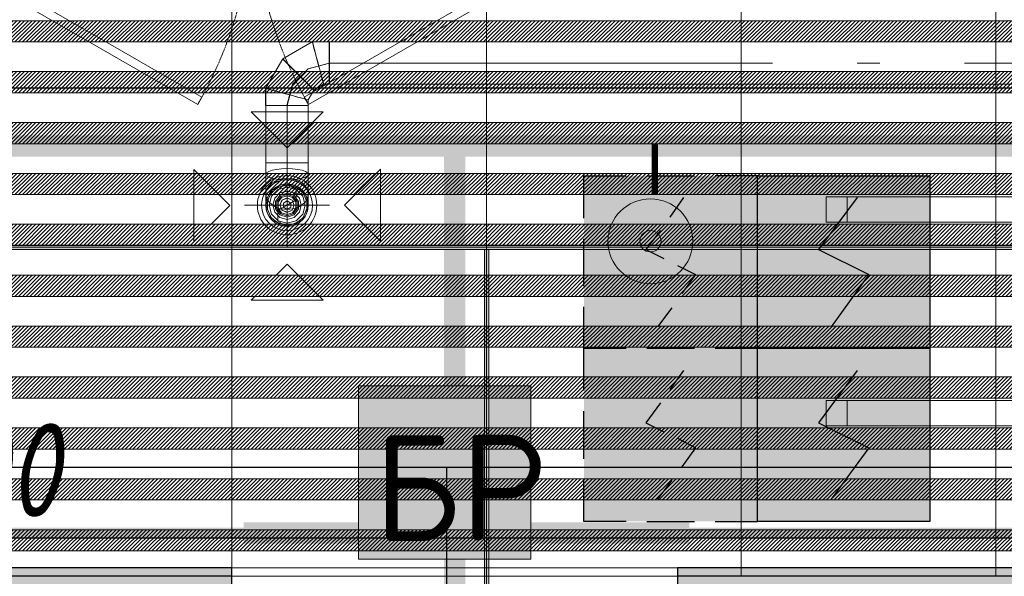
# Model space of a CAD drawing. Header units: millimetres. Extents: x -531352 to 178656, y -69521 to 326874.
# Tile 159 of 256: x -181303 to -178983, y 294087 to 295399. Entities that reach past the tile are written whole.
import ezdxf
from ezdxf import colors
from ezdxf.entities.mleader import LeaderData, LeaderLine
from ezdxf.math import Vec2, Vec3

# ---------------------------------------------------------------- set-up
doc = ezdxf.new("R2010")
doc.units = ezdxf.units.MM
for name, pattern in [('( Hidden )', [0.375, 0.25, -0.125]), ('-D1-02х01', [3, 2, -1]), ('DASHDOT', [25.4, 12.7, -6.35, 0, -6.35]), ('DOT', [6.35, 0, -6.35])]:
    doc.linetypes.add(name, pattern=pattern)
doc.layers.get('Defpoints').update_dxf_attribs({"color": 31})
for name, color, linetype, lineweight in [('_0', 7, 'Continuous', 13), ('A-DOOR', 7, 'Continuous', 5), ('A-FLOR', 7, 'Continuous', 5), ('A-WALL', 7, 'Continuous', 5), ('A-WALL-FNSH', 8, 'Continuous', 5), ('dim_light', 12, 'Continuous', 9), ('dim_pot', 183, 'Continuous', 9), ('dim_razv', 93, 'DASHDOT', 9), ('I-WALL', 7, 'Continuous', 5), ('light_pot', 52, 'Continuous', 15), ('pot', 183, 'Continuous', 15), ('pot sh', 183, 'Continuous', 15)]:
    doc.layers.add(name, color=color, linetype=linetype, lineweight=lineweight)
doc.layers.add('PDF13_0', color=30, linetype='Continuous', true_color=0xff7f00)
doc.layers.add('PDF7_Geometry', color=7, linetype='Continuous', true_color=0xaaaaaa)
for name, color, linetype in [('PDF13_ПС', 1, 'Continuous'), ('PDF13_ПС дымовой', 1, 'Continuous'), ('PDF_Text', 7, 'Continuous')]:
    doc.layers.add(name, color=color, linetype=linetype)
doc.layers.add('pol', color=7, linetype='Continuous', lineweight=15, true_color=0x738991)
doc.layers.add('Сводный план', color=1, linetype='Continuous', lineweight=0, true_color=0xff0000)
doc.styles.add('fl_iso paper', font='isocpeur.ttf', dxfattribs={"width": 0.8, "oblique": 10})
doc.styles.add('In tre', font='isocpeur.ttf', dxfattribs={"width": 0.8, "oblique": 10})
doc.styles.add('PDF ISOCPEUR', font='isocpeur.ttf')
doc.dimstyles.new('In tre 1_75', dxfattribs={"dimtxt": 220, "dimasz": 120, "dimexe": 60, "dimexo": 10, "dimgap": 50, "dimtad": 1, "dimdec": 0, "dimrnd": 5, "dimzin": 0, "dimdsep": 46, "dimtxsty": 'fl_iso paper', "dimblk": 'ARCHTICK', "dimcen": 0, "dimdle": 60, "dimadec": 0, "dimazin": 0, "dimtfac": 1, "dimtdec": 0, "dimtofl": 0, "dimtmove": 1, "dimatfit": 1, "dimfxl": 1, "dimtfill": 1, "dimtolj": 1, "dimtzin": 0, "dimarcsym": 1})

# ---------------------------------------------------------------- blocks, each defined once
blk = doc.blocks.new('*U3568')
at = {"layer": 'light_pot', "linetype": 'ByBlock', "lineweight": 0}
h = blk.add_hatch(color=252, dxfattribs=at)
h.dxf.hatch_style = 1
h.paths.add_polyline_path([(-500, 30), (-550, 30), (-550, -30), (-500, -30)])
h = blk.add_hatch(color=252, dxfattribs=at)
h.dxf.hatch_style = 1
h.paths.add_polyline_path([(500, 30), (550, 30), (550, -30), (500, -30)])
for points in [[(-500, 30), (-550, 30), (-550, -30), (-500, -30)], [(500, -30), (-500, -30), (-500, 30), (500, 30)], [(500, 30), (550, 30), (550, -30), (500, -30)]]:
    blk.add_lwpolyline(points, close=True, dxfattribs=at)
blk = doc.blocks.new('*U3569')
at = {"layer": 'light_pot', "color": 0, "linetype": 'ByBlock', "lineweight": -2, "transparency": 16777216}
for p in [(5200, 480), (5200, 0)]:
    blk.add_blockref('*U3568', p, dxfattribs=at)
blk = doc.blocks.new('_ArchTick')
at = {"color": 0, "linetype": 'ByBlock', "lineweight": 9, "const_width": 0.15}
blk.add_lwpolyline([(-0.5, -0.5), (0.5, 0.5)], dxfattribs=at)
blk = doc.blocks.new('*D8869')
at = {"layer": 'Defpoints', "color": 0, "transparency": 16777216}
for p in [(-184052.9, 294451.6), (-178852.9, 294451.6), (-178852.9, 294177.2)]:
    blk.add_point(p, dxfattribs=at)
at = {"layer": 'dim_light', "color": 0, "lineweight": -2, "transparency": 16777216}
for p, q in [((-184052.9, 294441.6), (-184052.9, 294117.2)), ((-178852.9, 294441.6), (-178852.9, 294117.2)), ((-184112.9, 294177.2), (-178792.9, 294177.2))]:
    blk.add_line(p, q, dxfattribs=at)
at = {"layer": 'dim_light', "color": 0, "lineweight": -2, "transparency": 16777216, "xscale": 120, "yscale": 120, "zscale": 120, "rotation": 180}
blk.add_blockref('_ArchTick', (-184052.9, 294177.2), dxfattribs=at)
at = {"layer": 'dim_light', "color": 0, "lineweight": -2, "transparency": 16777216, "xscale": 120, "yscale": 120, "zscale": 120}
blk.add_blockref('_ArchTick', (-178852.9, 294177.2), dxfattribs=at)
at = {"layer": 'dim_light', "color": 0, "transparency": 16777216, "insert": (-181452.9, 294337.2), "char_height": 220, "attachment_point": 5, "style": 'fl_iso paper', "bg_fill": 3, "box_fill_scale": 1.1, "bg_fill_color": 256, "bg_fill_true_color": 13158600, "bg_fill_transparency": 0}
blk.add_mtext('\\A1;5200', dxfattribs=at)
blk = doc.blocks.new('*U12176')
at = {"layer": 'pol', "true_color": 0x007dfa, "transparency": 33554687}
h = blk.add_hatch(color=150, dxfattribs=at)
h.dxf.hatch_style = 1
h.paths.add_polyline_path([(23405.3, 0), (0, 0), (0, -10), (23405.3, -10)])
at = {"layer": 'pol', "color": 162, "true_color": 0x2c3cc9}
blk.add_lwpolyline([(23405.3, 0), (0, 0), (0, -10), (23405.3, -10)], close=True, dxfattribs=at)
blk = doc.blocks.new('*U11963')
at = {"layer": 'pol', "true_color": 0x007dfa, "transparency": 33554687}
h = blk.add_hatch(color=150, dxfattribs=at)
h.dxf.hatch_style = 1
h.paths.add_polyline_path([(1010.9, 0), (0, 0), (0, -10), (1010.9, -10)])
at = {"layer": 'pol', "color": 162, "true_color": 0x2c3cc9}
blk.add_lwpolyline([(1010.9, 0), (0, 0), (0, -10), (1010.9, -10)], close=True, dxfattribs=at)
blk = doc.blocks.new('ghftytytd')
at = {"layer": 'PDF7_Geometry', "color": 5, "lineweight": 18, "true_color": 0x0000ff}
for points in [[(11729.5, 9410), (11729.5, 9408.3), (11729.5, 9403.3), (11729.5, 9395.3), (11729.5, 9385), (11729.5, 9372.9), (11729.5, 9360), (11729.5, 9372.9), (11729.5, 9385), (11729.5, 9395.3), (11729.5, 9403.3), (11729.5, 9408.3), (11729.5, 9410), (11689.3, 9410), (11619.7, 9369.8), (11579.5, 9300.2), (11579.5, 9260), (11581.2, 9260), (11586.2, 9260), (11594.2, 9260), (11604.5, 9260), (11616.6, 9260), (11629.5, 9260), (11616.6, 9260), (11604.5, 9260), (11594.2, 9260), (11586.2, 9260), (11581.2, 9260), (11579.5, 9260)], [(11680, 9024.7), (11678.3, 9037.7), (11673.3, 9049.7), (11665.3, 9060.1), (11655, 9068), (11642.9, 9073), (11630, 9074.7), (11642.9, 9073), (11655, 9068), (11665.3, 9060.1), (11673.3, 9049.7), (11678.3, 9037.7), (11680, 9024.7), (11680, 9051.5), (11680, 9097.9), (11680, 9124.7), (11680, 9260), (11678.3, 9260), (11673.3, 9260), (11665.3, 9260), (11655, 9260), (11642.9, 9260), (11630, 9260), (11642.9, 9260), (11655, 9260), (11665.3, 9260), (11673.3, 9260), (11678.3, 9260), (11680, 9260), (11680, 9273.4), (11693.4, 9296.6), (11716.6, 9310), (11730, 9310), (11730, 9311.7), (11730, 9316.7), (11730, 9324.6), (11730, 9335), (11730, 9347), (11730, 9360), (11730, 9347), (11730, 9335), (11730, 9324.6), (11730, 9316.7), (11730, 9311.7), (11730, 9310), (15722.9, 9310)], [(15722.9, 9410), (11730, 9410), (11730, 9408.3), (11730, 9403.3), (11730, 9395.3), (11730, 9385), (11730, 9372.9), (11730, 9360), (12773.5, 9360), (11730, 9360), (11730, 9372.9), (11730, 9385), (11730, 9395.3), (11730, 9403.3), (11730, 9408.3), (11730, 9410), (11689.8, 9410), (11620.2, 9369.8), (11580, 9300.2), (11580, 9260), (11581.7, 9260), (11586.7, 9260), (11594.6, 9260), (11605, 9260), (11617.1, 9260), (11630, 9260), (11617.1, 9260), (11605, 9260), (11594.6, 9260), (11586.7, 9260), (11581.7, 9260), (11580, 9260), (11581.7, 9260), (11586.7, 9260), (11594.6, 9260), (11605, 9260), (11617.1, 9260), (11630, 9260), (11630, 9124.7), (11617.1, 9124.7), (11605, 9124.7), (11594.6, 9124.7), (11586.7, 9124.7), (11581.7, 9124.7), (11580, 9124.7), (11581.7, 9124.7), (11586.7, 9124.7), (11594.6, 9124.7), (11605, 9124.7), (11617.1, 9124.7), (11630, 9124.7)], [(11730, 9360), (11730, 9372.9), (11730, 9385), (11730, 9395.3), (11730, 9403.3), (11730, 9408.3), (11730, 9410)], [(11730, 9410), (11730, 9408.3), (11730, 9403.3), (11730, 9395.3), (11730, 9385), (11730, 9372.9), (11730, 9360)], [(11679.5, 9260), (11677.8, 9260), (11672.8, 9260), (11664.9, 9260), (11654.5, 9260), (11642.5, 9260), (11629.5, 9260), (11642.5, 9260), (11654.5, 9260), (11664.9, 9260), (11672.8, 9260), (11677.8, 9260), (11679.5, 9260), (11679.5, 9273.4), (11692.9, 9296.6), (11716.1, 9310), (11729.5, 9310), (11729.5, 9311.7), (11729.5, 9316.7), (11729.5, 9324.6), (11729.5, 9335), (11729.5, 9347), (11729.5, 9360), (11729.5, 9347), (11729.5, 9335), (11729.5, 9324.6), (11729.5, 9316.7), (11729.5, 9311.7), (11729.5, 9310)], [(11729.5, 9360), (11679.5, 9346.6), (11642.9, 9310), (11629.5, 9260)], [(11730, 9360), (11680, 9346.6)], [(11680, 9346.6), (11643.4, 9310)], [(11643.4, 9310), (11630, 9260)], [(11630, 9124.7), (11617.1, 9124.7), (11605, 9124.7), (11594.6, 9124.7), (11586.7, 9124.7), (11581.7, 9124.7), (11580, 9124.7)], [(11580, 9124.7), (11580, 9097.9)], [(11630, 8925), (11630, 9125)], [(11680, 9124.7), (11678.3, 9124.7), (11673.3, 9124.7), (11665.3, 9124.7), (11655, 9124.7), (11642.9, 9124.7), (11630, 9124.7)], [(11630, 9124.7), (11642.9, 9124.7), (11655, 9124.7), (11665.3, 9124.7), (11673.3, 9124.7), (11678.3, 9124.7), (11680, 9124.7)], [(11630, 9124.7), (11630, 9074.7)], [(11580, 9097.9), (11580, 9051.5)], [(11630, 9074.7), (11617.1, 9073), (11605, 9068), (11594.6, 9060.1), (11586.7, 9049.7), (11581.7, 9037.7), (11580, 9024.7)], [(11580, 9024.7), (11581.7, 9037.7), (11586.7, 9049.7), (11594.6, 9060.1), (11605, 9068), (11617.1, 9073), (11630, 9074.7)], [(11630, 9075), (11651.6, 9062.5), (11651.6, 9037.5), (11630, 9025), (11608.3, 9012.5), (11608.3, 8987.5), (11630, 8975)], [(11630, 9074.7), (11630, 9038.1)], [(11580, 9051.5), (11580, 9024.7)], [(11530, 9025), (11730, 9025)], [(11630, 9038.1), (11630, 9024.7)]]:
    blk.add_lwpolyline(points, dxfattribs=at)
for points in [[(11702.7, 9360), (11699.3, 9372.9), (11696, 9385), (11693.3, 9395.3), (11691.1, 9403.3), (11689.8, 9408.3), (11689.3, 9410), (11689.8, 9408.3), (11691.1, 9403.3), (11693.3, 9395.3), (11696, 9385), (11699.3, 9372.9)], [(11703.2, 9360), (11699.7, 9372.9), (11696.5, 9385), (11693.7, 9395.3), (11691.6, 9403.3), (11690.3, 9408.3), (11689.8, 9410), (11690.3, 9408.3), (11691.6, 9403.3), (11693.7, 9395.3), (11696.5, 9385), (11699.7, 9372.9)], [(11656.3, 9333.2), (11646.8, 9342.7), (11638, 9351.5), (11630.4, 9359.1), (11624.6, 9364.9), (11620.9, 9368.5), (11619.7, 9369.8), (11620.9, 9368.5), (11624.6, 9364.9), (11630.4, 9359.1), (11638, 9351.5), (11646.8, 9342.7)], [(11656.8, 9333.2), (11647.3, 9342.7), (11638.5, 9351.5), (11630.9, 9359.1), (11625.1, 9364.9), (11621.4, 9368.5), (11620.2, 9369.8), (11621.4, 9368.5), (11625.1, 9364.9), (11630.9, 9359.1), (11638.5, 9351.5), (11647.3, 9342.7)], [(11702.7, 9360), (11706.2, 9347), (11709.4, 9335), (11712.2, 9324.6), (11714.3, 9316.7), (11715.7, 9311.7), (11716.1, 9310), (11715.7, 9311.7), (11714.3, 9316.7), (11712.2, 9324.6), (11709.4, 9335), (11706.2, 9347)], [(11703.2, 9360), (11706.7, 9347), (11709.9, 9335), (11712.7, 9324.6), (11714.8, 9316.7), (11716.1, 9311.7), (11716.6, 9310), (11716.1, 9311.7), (11714.8, 9316.7), (11712.7, 9324.6), (11709.9, 9335), (11706.7, 9347)], [(11730, 9360), (11730, 9347), (11730, 9335), (11730, 9324.6), (11730, 9316.7), (11730, 9311.7), (11730, 9310), (11730, 9311.7), (11730, 9316.7), (11730, 9324.6), (11730, 9335), (11730, 9347)], [(12973.5, 9360), (13026.4, 9360)], [(13226.4, 9360), (14226.4, 9360)], [(11656.3, 9333.2), (11665.8, 9323.7), (11674.6, 9314.9), (11682.2, 9307.3), (11688, 9301.5), (11691.7, 9297.8), (11692.9, 9296.6), (11691.7, 9297.8), (11688, 9301.5), (11682.2, 9307.3), (11674.6, 9314.9), (11665.8, 9323.7)], [(11656.8, 9333.2), (11666.3, 9323.7), (11675.1, 9314.9), (11682.7, 9307.3), (11688.5, 9301.5), (11692.1, 9297.8), (11693.4, 9296.6), (11692.1, 9297.8), (11688.5, 9301.5), (11682.7, 9307.3), (11675.1, 9314.9), (11666.3, 9323.7)], [(11629.5, 9286.8), (11616.6, 9290.2), (11604.5, 9293.5), (11594.2, 9296.3), (11586.2, 9298.4), (11581.2, 9299.7), (11579.5, 9300.2), (11581.2, 9299.7), (11586.2, 9298.4), (11594.2, 9296.3), (11604.5, 9293.5), (11616.6, 9290.2)], [(11630, 9286.8), (11617.1, 9290.2), (11605, 9293.5), (11594.6, 9296.3), (11586.7, 9298.4), (11581.7, 9299.7), (11580, 9300.2), (11581.7, 9299.7), (11586.7, 9298.4), (11594.6, 9296.3), (11605, 9293.5), (11617.1, 9290.2)], [(11629.5, 9286.8), (11642.5, 9283.3), (11654.5, 9280.1), (11664.9, 9277.3), (11672.8, 9275.2), (11677.8, 9273.8), (11679.5, 9273.4), (11677.8, 9273.8), (11672.8, 9275.2), (11664.9, 9277.3), (11654.5, 9280.1), (11642.5, 9283.3)], [(11630, 9286.8), (11642.9, 9283.3), (11655, 9280.1), (11665.3, 9277.3), (11673.3, 9275.2), (11678.3, 9273.8), (11680, 9273.4), (11678.3, 9273.8), (11673.3, 9275.2), (11665.3, 9277.3), (11655, 9280.1), (11642.9, 9283.3)], [(11630, 9124.7), (11617.1, 9124.7), (11605, 9124.7), (11594.6, 9124.7), (11586.7, 9124.7), (11581.7, 9124.7), (11580, 9124.7), (11580, 9260), (11581.7, 9260), (11586.7, 9260), (11594.6, 9260), (11605, 9260), (11617.1, 9260), (11630, 9260)], [(11630, 9260), (11642.9, 9260), (11655, 9260), (11665.3, 9260), (11673.3, 9260), (11678.3, 9260), (11680, 9260), (11678.3, 9260), (11673.3, 9260), (11665.3, 9260), (11655, 9260), (11642.9, 9260)], [(11545.1, 9245), (11630, 9160.1), (11714.8, 9245)], [(11630, 9124.7), (11642.9, 9124.7), (11655, 9124.7), (11665.3, 9124.7), (11673.3, 9124.7), (11678.3, 9124.7), (11680, 9124.7), (11678.3, 9124.7), (11673.3, 9124.7), (11665.3, 9124.7), (11655, 9124.7), (11642.9, 9124.7)], [(11410.2, 9109.5), (11495.1, 9024.6), (11410.2, 8939.7)], [(11680, 9097.9), (11678.3, 9101.4), (11673.3, 9104.6), (11665.3, 9107.4), (11655, 9109.5), (11642.9, 9110.9), (11630, 9111.3), (11617.1, 9110.9), (11605, 9109.5), (11594.6, 9107.4), (11586.7, 9104.6), (11581.7, 9101.4), (11580, 9097.9), (11581.7, 9094.5), (11586.7, 9091.2), (11594.6, 9088.4), (11605, 9086.3), (11617.1, 9085), (11630, 9084.5), (11642.9, 9085), (11655, 9086.3), (11665.3, 9088.4), (11673.3, 9091.2), (11678.3, 9094.5)], [(11849.8, 9109.8), (11765, 9025), (11849.8, 8940.1)], [(11680, 9051.5), (11678.3, 9061), (11673.3, 9069.8), (11665.3, 9077.4), (11655, 9083.2), (11642.9, 9086.9), (11630, 9088.1), (11617.1, 9086.9), (11605, 9083.2), (11594.6, 9077.4), (11586.7, 9069.8), (11581.7, 9061), (11580, 9051.5), (11581.7, 9042), (11586.7, 9033.2), (11594.6, 9025.6), (11605, 9019.8), (11617.1, 9016.1), (11630, 9014.9), (11642.9, 9016.1), (11655, 9019.8), (11665.3, 9025.6), (11673.3, 9033.2), (11678.3, 9042)], [(11580, 9025), (11594.6, 8989.6), (11630, 8975), (11665.3, 8989.6), (11680, 9025), (11665.3, 9060.3), (11630, 9075), (11594.6, 9060.3)], [(11630, 9072.5), (11609.4, 9067.8), (11592.9, 9054.6), (11583.7, 9035.5), (11583.7, 9014.4), (11592.9, 8995.4), (11609.4, 8982.2), (11630, 8977.5), (11650.6, 8982.2), (11667.1, 8995.4), (11676.3, 9014.4), (11676.3, 9035.5), (11667.1, 9054.6), (11650.6, 9067.8)], [(11630, 8982.5), (11608.7, 8988.2), (11593.2, 9003.7), (11587.5, 9025), (11593.2, 9046.2), (11608.7, 9061.8), (11630, 9067.5), (11651.2, 9061.8), (11666.8, 9046.2), (11672.5, 9025), (11666.8, 9003.7), (11651.2, 8988.2)], [(11630, 9058.3), (11613.3, 9053.9), (11601.1, 9041.7), (11596.7, 9025), (11601.1, 9008.3), (11613.3, 8996.1), (11630, 8991.6), (11646.7, 8996.1), (11658.9, 9008.3), (11663.3, 9025), (11658.9, 9041.7), (11646.7, 9053.9)], [(11630, 8996.6), (11613.3, 9002.1), (11603, 9016.2), (11603, 9033.7), (11613.3, 9047.9), (11630, 9053.3), (11646.7, 9047.9), (11656.9, 9033.7), (11656.9, 9016.2), (11646.7, 9002.1)], [(11630, 9050), (11615.3, 9045.2), (11606.2, 9032.7), (11606.2, 9017.2), (11615.3, 9004.7), (11630, 9000), (11644.7, 9004.7), (11653.8, 9017.2), (11653.8, 9032.7), (11644.7, 9045.2)], [(11630, 9047), (11617.1, 9042.8), (11609.1, 9031.8), (11609.1, 9018.2), (11617.1, 9007.2), (11630, 9003), (11642.9, 9007.2), (11650.9, 9018.2), (11650.9, 9031.8), (11642.9, 9042.8)], [(11630, 9008), (11618, 9013), (11613, 9025), (11618, 9037), (11630, 9042), (11642, 9037), (11647, 9025), (11642, 9013)], [(11630, 9041.7), (11618.2, 9036.7), (11613.3, 9025), (11618.2, 9013.2), (11630, 9008.3), (11641.8, 9013.2), (11646.7, 9025), (11641.8, 9036.7)], [(11630, 9035), (11621.3, 9030), (11621.3, 9020), (11630, 9015), (11638.6, 9020), (11638.6, 9030)], [(11580, 9024.7), (11581.7, 9011.8), (11586.7, 8999.7), (11594.6, 8989.4), (11605, 8981.4), (11617.1, 8976.4), (11630, 8974.7), (11642.9, 8976.4), (11655, 8981.4), (11665.3, 8989.4), (11673.3, 8999.7), (11678.3, 9011.8), (11680, 9024.7), (11678.3, 9011.8), (11673.3, 8999.7), (11665.3, 8989.4), (11655, 8981.4), (11642.9, 8976.4), (11630, 8974.7), (11617.1, 8976.4), (11605, 8981.4), (11594.6, 8989.4), (11586.7, 8999.7), (11581.7, 9011.8)], [(11545.1, 8801), (11630, 8885.9), (11714.8, 8801)]]:
    blk.add_lwpolyline(points, close=True, dxfattribs=at)
for points in [[(11560, 9025, 0.999748), (11700, 9025, 0.999748)], [(11570, 9025, 0.999706), (11690, 9025, 1.000294)]]:
    blk.add_lwpolyline(points, format="xyb", close=True, dxfattribs=at)
for centre, radius, start, end in [((11630, 9024.9), 70, 0.0144, 179.9856), ((11630, 9025), 60, 359.9832, 180.0168), ((11630, 9025), 50, 359.9798, 180.0202), ((11630, 9025), 50, 359.9798, 180.0202), ((11630, 9025), 50, 359.9798, 180.0202), ((11630, 9025), 50, 359.9798, 180.0202), ((11630, 9025), 70, 180.0144, 359.9856), ((11630, 9025), 60, 180.0168, 359.9832), ((11630, 9025), 50, 180.0202, 359.9798), ((11630, 9025), 50, 180.0202, 359.9798), ((11630, 9025), 50, 180.0202, 359.9798), ((11630, 9025), 50, 180.0202, 359.9798)]:
    blk.add_arc(centre, radius, start, end, dxfattribs=at)
blk = doc.blocks.new('kggfdrrrv44')
at = {"layer": 'PDF13_0', "lineweight": 25}
for points in [[(9601.2, 10167.3), (9601.2, 9301.6), (14027.2, 9301.6), (14027.2, 11168.5), (11578.2, 11168.5), (11578.2, 12578.2), (12839.8, 12578.2), (12839.8, 11511.4), (13307.5, 11511.4), (13307.5, 13247.1), (13622.9, 13247.1), (13622.9, 11511.4), (14514, 11511.4), (14514, 9301.6), (17905, 9299.5), (17905, 12351.8), (17905, 19546.3)], [(30393.3, 8406.3), (23962.9, 8406.3), (23962.9, 7335.2), (23067.5, 7335.2), (23067.5, 8406.3), (16410.6, 8406.3), (16410.6, 7477.1), (15889.9, 7477.1), (15889.9, 8406.3), (7922.7, 8406.3)], [(12005.8, 8406.3), (12005.8, 5178.2)]]:
    blk.add_lwpolyline(points, dxfattribs=at)
at = {"layer": 'PDF13_ПС', "lineweight": 9}
blk.add_lwpolyline([(11798.3, 8190.4), (11798.3, 8393.6), (11798.3, 8598.9), (12001.5, 8598.9), (12204.7, 8598.9), (12204.7, 8393.6), (12204.7, 8190.4), (12001.5, 8190.4)], close=True, dxfattribs=at)
at = {"layer": 'PDF13_ПС', "color": 7, "true_color": 0xffffff, "transparency": 33554559}
for points in [[(12204.7, 8598.9), (11798.3, 8598.9), (12204.7, 8393.6)], [(11798.3, 8598.9), (12204.7, 8393.6), (11798.3, 8393.6)], [(12204.7, 8393.6), (11798.3, 8393.6), (12204.7, 8190.4)], [(11798.3, 8393.6), (12204.7, 8190.4), (11798.3, 8190.4)]]:
    blk.add_solid(points, dxfattribs=at)
at = {"layer": 'PDF13_ПС дымовой', "color": 230, "lineweight": 25, "true_color": 0xff007f}
for points in [[(12329.6, 8994.7), (12329.6, 9094.2), (12429.1, 9094.2)], [(12477.8, 9094.2), (12590, 9094.2)], [(12738.2, 8994.7), (12738.2, 9094.2), (12638.7, 9094.2)], [(12532.8, 8996.8), (12564.6, 9043.4)], [(12509.6, 8965.1), (12475.7, 8920.6), (12518, 8899.5)], [(12329.6, 8833.8), (12329.6, 8946)], [(12738.2, 8833.8), (12738.2, 8946)], [(12549.8, 8882.5), (12592.1, 8861.4), (12560.4, 8816.9)], [(12329.6, 8588.3), (12329.6, 8687.8), (12429.1, 8687.8), (12329.6, 8687.8), (12329.6, 8785.2)], [(12503.2, 8738.6), (12537.1, 8783)], [(12738.2, 8588.3), (12738.2, 8687.8), (12638.7, 8687.8), (12738.2, 8687.8), (12738.2, 8785.2)], [(12532.8, 8590.4), (12564.6, 8634.9)], [(12329.6, 8427.4), (12329.6, 8539.6)], [(12509.6, 8558.7), (12475.7, 8512.1), (12518, 8490.9)], [(12738.2, 8427.4), (12738.2, 8539.6)], [(12549.8, 8476.1), (12592.1, 8452.8), (12560.4, 8408.4)], [(12429.1, 8279.3), (12329.6, 8279.3), (12329.6, 8378.8)], [(12503.2, 8332.2), (12537.1, 8376.6)], [(12638.7, 8279.3), (12738.2, 8279.3), (12738.2, 8378.8)], [(12477.8, 8279.3), (12590, 8279.3)]]:
    blk.add_lwpolyline(points, dxfattribs=at)
at = {"layer": 'PDF13_ПС дымовой', "lineweight": 30}
for points in [[(13144.6, 9094.2), (13144.6, 8891), (13144.6, 8687.8), (12941.4, 8687.8), (12738.2, 8687.8), (12738.2, 8891), (12738.2, 9094.2), (12941.4, 9094.2)], [(13144.6, 8687.8), (13144.6, 8482.5), (13144.6, 8279.3), (12941.4, 8279.3), (12738.2, 8279.3), (12738.2, 8482.5), (12738.2, 8687.8), (12941.4, 8687.8)]]:
    blk.add_lwpolyline(points, close=True, dxfattribs=at)
for points in [[(12973.1, 9043.4), (12882.1, 8920.6), (13000.6, 8861.4), (12911.7, 8738.6)], [(12973.1, 8634.9), (12882.1, 8512.1), (13000.6, 8452.8), (12911.7, 8332.2)]]:
    blk.add_lwpolyline(points, dxfattribs=at)
at = {"layer": 'PDF13_ПС дымовой', "color": 230, "lineweight": 25, "true_color": 0xff007f}
blk.add_lwpolyline([(12590, 8687.8), (12477.8, 8687.8)], close=True, dxfattribs=at)
at = {"layer": 'PDF13_ПС дымовой', "color": 7, "true_color": 0xffffff, "transparency": 33554559}
for points in [[(12738.2, 9094.2), (12329.6, 9094.2), (12738.2, 8687.8)], [(12329.6, 9094.2), (12738.2, 8687.8), (12329.6, 8687.8)], [(13144.6, 9094.2), (12738.2, 9094.2), (13144.6, 8891)], [(12738.2, 9094.2), (13144.6, 8891), (12738.2, 8891)], [(13144.6, 8891), (12738.2, 8891), (13144.6, 8687.8)], [(12738.2, 8891), (13144.6, 8687.8), (12738.2, 8687.8)], [(12738.2, 8687.8), (12329.6, 8687.8), (12738.2, 8279.3)], [(12329.6, 8687.8), (12738.2, 8279.3), (12329.6, 8279.3)], [(13144.6, 8687.8), (12738.2, 8687.8), (13144.6, 8482.5)], [(12738.2, 8687.8), (13144.6, 8482.5), (12738.2, 8482.5)], [(13144.6, 8482.5), (12738.2, 8482.5), (13144.6, 8279.3)], [(12738.2, 8482.5), (13144.6, 8279.3), (12738.2, 8279.3)]]:
    blk.add_solid(points, dxfattribs=at)
at = {"layer": 'PDF_Text', "color": 1, "insert": (11833.4, 8233.6), "char_height": 249.99, "attachment_point": 7, "style": 'PDF ISOCPEUR'}
blk.add_mtext('БР', dxfattribs=at)
blk = doc.blocks.new('ghfrrdx644')
at = {"layer": 'Сводный план', "lineweight": 13, "true_color": 0x00c200}
h = blk.add_hatch(color=92, dxfattribs=at)
h.dxf.hatch_style = 1
edge = h.paths.add_edge_path()
edge.add_arc((13912.2, 6985.6), 25, 0, 360)
at = {"layer": 'Сводный план', "color": 96, "true_color": 0x008000}
for points, const_width in [([(32006, 7210.4), (8249.1, 7210.4), (8252.9, 4567.2)], 50), ([(13451, 7210.4), (13451, 5960.4)], 50), ([(13922.8, 7216.3), (13922.8, 7095)], 15)]:
    blk.add_lwpolyline(points, dxfattribs=dict(at, const_width=const_width))
at = {"layer": 'Сводный план', "color": 92, "lineweight": 13, "true_color": 0x00c200}
for radius in [100, 25]:
    blk.add_circle((13912.2, 6985.6), radius, dxfattribs=at)
blk = doc.blocks.new('A_MEQ_DoorWall - ОВ-7409155-50_AS_M_L23')
at = {"layer": 'A-DOOR'}
for p, q in [((-5.6, 587.5), (-850, 100)), ((4.4, 570.2), (-5.6, 587.5)), ((245.6, 570.2), (255.6, 587.5)), ((255.6, 587.5), (1100, 100)), ((-840, 82.7), (4.4, 570.2)), ((1090, 82.7), (245.6, 570.2)), ((-875, 100), (-875, -100)), ((-850, 100), (-865, 100)), ((-865, 100), (-865, 20)), ((-850, 20), (-850, 100)), ((-850, 100), (-840, 82.7)), ((1100, 100), (1090, 82.7)), ((1115, 100), (1100, 100)), ((1100, 100), (1100, 20)), ((1115, 20), (1115, 100)), ((1125, 100), (1125, -100)), ((-865, 20), (-850, 20)), ((1100, 20), (1115, 20))]:
    blk.add_line(p, q, dxfattribs=at)
at = {"layer": 'A-DOOR', "linetype": '-D1-02х01'}
for centre, start, end in [((-850, 100), 360, 30), ((1100, 100), 150, 180)]:
    blk.add_arc(centre, 975, start, end, dxfattribs=at)
at = {"layer": 'A-DOOR'}
for centre in [(-855, 100), (1105, 100)]:
    blk.add_arc(centre, 5, 0, 180, dxfattribs=at)

msp = doc.modelspace()

# ---------------------------------------------------------------- hatches: boundary and pattern name
at = {"layer": '_0', "transparency": 33554534}
h = msp.add_hatch(color=252, dxfattribs=at)
h.dxf.hatch_style = 1
h.paths.add_polyline_path([(-154802.1, 285385.8), (-192753.7, 285385.8), (-192753.7, 315337.4), (-154802.1, 315337.4)])
h.paths.add_polyline_path([(-161802.9, 295886.6), (-161802.9, 295486.6), (-161302.9, 295486.6), (-161302.9, 292636.6), (-163402.9, 292636.6), (-163402.9, 293836.6), (-183902.9, 293836.6), (-183902.9, 292636.6), (-186502.9, 292636.6), (-186502.9, 295036.6), (-186002.9, 295036.6), (-186002.9, 295886.6), (-183902.9, 295886.6), (-183902.9, 299936.6), (-179002.9, 299936.6), (-179002.9, 298436.6), (-177402.9, 298436.6), (-177402.9, 304836.6), (-185752.9, 304836.6), (-185752.9, 306636.6), (-185753.5, 306636.6), (-185753.5, 306836.6), (-183902.9, 306836.6), (-183902.9, 306886.6), (-163952.9, 306886.6), (-163952.9, 308636.6), (-160672.9, 308636.6), (-160672.9, 306636.6), (-161752.9, 306636.6), (-161752.9, 304836.6), (-169802.9, 304836.6), (-169802.9, 295886.6)], flags=16)
at = {"layer": 'A-WALL'}
h = msp.add_hatch(dxfattribs=at)
h.set_pattern_fill('FP_1', color=256, style=0, pattern_type=2)
h.set_pattern_definition([(45, (-192252.935, 285886.614), (-57.02463, 57.02463), []), (45, (-192195.91, 285886.614), (-57.02463, 57.02463), [100.806, -20.161, 3.353, -16.808])])
h.paths.add_polyline_path([(-174702.9, 293836.6), (-174702.9, 294086.6), (-174752.9, 294086.6), (-174752.9, 293836.6)])
h.paths.add_polyline_path([(-176702.9, 293836.6), (-176502.9, 293836.6), (-176502.9, 294086.6), (-179752.9, 294086.6), (-179752.9, 293836.6), (-176902.9, 293836.6)])
h.paths.add_polyline_path([(-180802.9, 293836.6), (-180802.9, 294086.6), (-184202.9, 294086.6), (-184202.9, 293836.6), (-182469.1, 293836.6)])

# ---------------------------------------------------------------- linework, layer by layer
at = {"layer": 'A-FLOR'}
msp.add_line((-180802.9, 294086.6), (-179752.9, 294086.6), dxfattribs=at)
at = {"layer": 'A-WALL', "lineweight": 25}
for p, q in [((-180802.9, 294086.6), (-184202.9, 294086.6)), ((-180802.9, 293836.6), (-180802.9, 294086.6)), ((-179752.9, 294086.6), (-179752.9, 293836.6)), ((-176502.9, 294086.6), (-179752.9, 294086.6))]:
    msp.add_line(p, q, dxfattribs=at)

# ---------------------------------------------------------------- block references
at = {"layer": 'A-DOOR', "color": 8, "true_color": 0x7f7f7f, "rotation": 180}
msp.add_blockref('A_MEQ_DoorWall - ОВ-7409155-50_AS_M_L23', (-180627.9, 295786.6), dxfattribs=at)
at = {"layer": 'light_pot'}
msp.add_blockref('*U3569', (-184052.9, 294471.4), dxfattribs=at)

# ---------------------------------------------------------------- next in the draw order: dimensions: what is measured, and where the dimension line sits
at = {"layer": 'dim_light'}
dim = msp.add_linear_dim(base=(-178852.9, 294177.2), p1=(-184052.9, 294451.6), p2=(-178852.9, 294451.6), dimstyle='In tre 1_75', dxfattribs=at)
dim.commit()
dim.dimension.update_dxf_attribs({"geometry": '*D8869', "text_midpoint": (-181452.9, 294337.2)})

# ---------------------------------------------------------------- next in the draw order: hatches: boundary and pattern name
at = {"layer": 'I-WALL', "true_color": 0xf5f3ef}
h = msp.add_hatch(color=7, dxfattribs=at)
h.paths.add_polyline_path([(-179452.9, 294086.6), (-179452.9, 294106.6), (-179752.9, 294106.6), (-179752.9, 294086.6)])
h.paths.add_polyline_path([(-180802.9, 294086.6), (-180802.9, 294106.6), (-183902.9, 294106.6), (-183902.9, 294086.6), (-182469.1, 294086.6)])
for points in [[(-179152.9, 294086.6), (-179152.9, 294106.6), (-179452.9, 294106.6), (-179452.9, 294086.6)], [(-177352.9, 294086.6), (-177352.9, 294106.6), (-179152.9, 294106.6), (-179152.9, 294086.6), (-177839.3, 294086.6)]]:
    msp.add_hatch(color=7, dxfattribs=at).paths.add_polyline_path(points)

# ---------------------------------------------------------------- next in the draw order: linework, layer by layer
at = {"layer": 'A-WALL-FNSH'}
for p, q in [((-180802.9, 294106.6), (-184222.9, 294106.6)), ((-180802.9, 294086.6), (-180802.9, 294106.6)), ((-179752.9, 294106.6), (-179752.9, 294086.6)), ((-176482.9, 294106.6), (-179752.9, 294106.6))]:
    msp.add_line(p, q, dxfattribs=at)
at = {"layer": 'Defpoints'}
msp.add_lwpolyline([(-163072.9, 294106.6), (-165452.9, 294106.6), (-165452.9, 293897.5), (-166502.9, 293897.5), (-166502.9, 294106.6), (-170542.9, 294106.6), (-170542.9, 293896.8), (-171592.9, 293896.8), (-171592.9, 294106.6), (-179752.9, 294106.6), (-179752.9, 293897.9), (-180802.9, 293897.9), (-180802.9, 294106.6), (-184222.9, 294106.6)], dxfattribs=at)

# ---------------------------------------------------------------- next in the draw order: leaders
at = {"layer": 'dim_pot', "color": 0, "linetype": 'ByBlock'}
ml = msp.add_multileader_mtext('Standard', dxfattribs=at)
ml.set_content('Подвесной потолок ГКЛ', style='In tre')
ml.set_leader_properties()
ml.build(insert=Vec2(0, 0))
ml.multileader.update_dxf_attribs({"text_left_attachment_type": 6, "text_right_attachment_type": 6, "dogleg_length": 1, "arrow_head_size": 0, "scale": 50})
ctx = ml.context
ctx.base_point, ctx.scale, ctx.char_height, ctx.arrow_head_size, ctx.landing_gap_size, ctx.plane_origin = Vec3(-108245.6, 292512.3), 50, 200, 0, 4.5, Vec3(-117184.3, 297352.2)
ctx.left_attachment, ctx.right_attachment, ctx.text_align_type = 6, 6, 2
notes = []
notes.append((ctx, [(0, (1, 1, 0), (-108295.6, 292512.3), (1, 0), 50, [(1, [(-109124.6, 296149.9)], 0, [])])]))
ctx.mtext.insert, ctx.mtext.width, ctx.mtext.defined_height, ctx.mtext.alignment, ctx.mtext.flow_direction = Vec3(-105853.8, 292752.3), 2609.327, 696.6, 3, 5
ctx.mtext.has_bg_fill, ctx.mtext.bg_color, ctx.mtext.bg_scale_factor, ctx.mtext.bg_transparency, ctx.mtext.use_window_bg_color = 1, -1027028792, 1.5, 0, 1
for ctx, leaders in notes:
    for number, flags, end, landing, length, lines in leaders:
        leader = LeaderData()
        leader.index, (leader.has_last_leader_line, leader.has_dogleg_vector, leader.attachment_direction) = number, flags
        leader.last_leader_point, leader.dogleg_vector, leader.dogleg_length = Vec3(end), Vec3(landing), length
        for number, points, colour, breaks in lines:
            line = LeaderLine()
            line.index, line.vertices, line.color, line.breaks = number, Vec3.list(points), colors.encode_raw_color(colour), breaks
            leader.lines.append(line)
        ctx.leaders.append(leader)

# ---------------------------------------------------------------- next in the draw order: leaders
ml = msp.add_multileader_mtext('Standard', dxfattribs=at)
ml.set_content('Лючок 500х500 для обслуживания модулей управления клапанами, расположение уточнить по месту', style='In tre')
ml.set_leader_properties()
ml.build(insert=Vec2(0, 0))
ml.multileader.update_dxf_attribs({"text_left_attachment_type": 6, "text_right_attachment_type": 6, "dogleg_length": 1, "arrow_head_size": 0, "scale": 50})
ctx = ml.context
ctx.base_point, ctx.scale, ctx.char_height, ctx.arrow_head_size, ctx.landing_gap_size, ctx.plane_origin = Vec3(-114693.5, 292231.1), 50, 200, 0, 4.5, Vec3(-111328.5, 297348.5)
ctx.left_attachment, ctx.right_attachment, ctx.text_align_type = 6, 6, 2
notes = []
notes.append((ctx, [(1, (1, 1, 0), (-111116.8, 292231.1), (-1, 0), 50, [(1, [(-110235.4, 296136.6)], 0, [])])]))
ctx.mtext.insert, ctx.mtext.width, ctx.mtext.defined_height, ctx.mtext.alignment, ctx.mtext.flow_direction = Vec3(-111171.3, 292491.1), 3637.528, 407.5, 3, 5
ctx.mtext.has_bg_fill, ctx.mtext.bg_color, ctx.mtext.bg_scale_factor, ctx.mtext.bg_transparency, ctx.mtext.use_window_bg_color = 1, -1027028792, 1.5, 0, 1
for ctx, leaders in notes:
    for number, flags, end, landing, length, lines in leaders:
        leader = LeaderData()
        leader.index, (leader.has_last_leader_line, leader.has_dogleg_vector, leader.attachment_direction) = number, flags
        leader.last_leader_point, leader.dogleg_vector, leader.dogleg_length = Vec3(end), Vec3(landing), length
        for number, points, colour, breaks in lines:
            line = LeaderLine()
            line.index, line.vertices, line.color, line.breaks = number, Vec3.list(points), colors.encode_raw_color(colour), breaks
            leader.lines.append(line)
        ctx.leaders.append(leader)

# ---------------------------------------------------------------- next in the draw order: hatches: boundary and pattern name
at = {"layer": 'pot sh', "linetype": 'ByBlock', "lineweight": 0, "true_color": 0x91caaf}
h = msp.add_hatch(dxfattribs=at)
h.set_pattern_fill('ANSI31', color=253, scale=2, angle=180)
h.set_pattern_definition([(225, (-232889.5126, 285646.614), (4.49012806, -4.49012806), [])])
h.paths.add_polyline_path([(-185782.9, 295396.6), (-162022.9, 295396.6), (-162022.9, 295346.6), (-185782.9, 295346.6)])
h = msp.add_hatch(dxfattribs=at)
h.set_pattern_fill('ANSI31', color=253, scale=2, angle=180)
h.set_pattern_definition([(225, (-232889.5126, 285526.614), (4.49012806, -4.49012806), [])])
h.paths.add_polyline_path([(-185782.9, 295276.6), (-161522.9, 295276.6), (-161522.9, 295226.6), (-185782.9, 295226.6)])
h = msp.add_hatch(dxfattribs=at)
h.set_pattern_fill('ANSI31', color=253, scale=2, angle=180)
h.set_pattern_definition([(225, (-232889.5126, 285406.614), (4.49012806, -4.49012806), [])])
h.paths.add_polyline_path([(-185782.9, 295156.6), (-161522.9, 295156.6), (-161522.9, 295106.6), (-185782.9, 295106.6)])
h = msp.add_hatch(dxfattribs=at)
h.set_pattern_fill('ANSI31', color=253, scale=2, angle=180)
h.set_pattern_definition([(225, (-232889.5126, 285286.614), (4.49012806, -4.49012806), [])])
h.paths.add_polyline_path([(-185782.9, 295036.6), (-161522.9, 295036.6), (-161522.9, 294986.6), (-185782.9, 294986.6)])
h = msp.add_hatch(dxfattribs=at)
h.set_pattern_fill('ANSI31', color=253, scale=2, angle=180)
h.set_pattern_definition([(225, (-232889.5126, 285166.614), (4.49012806, -4.49012806), [])])
h.paths.add_polyline_path([(-185782.9, 294916.6), (-161522.9, 294916.6), (-161522.9, 294866.6), (-185782.9, 294866.6)])
h = msp.add_hatch(dxfattribs=at)
h.set_pattern_fill('ANSI31', color=253, scale=2, angle=180)
h.set_pattern_definition([(225, (-232889.5126, 285046.614), (4.49012806, -4.49012806), [])])
h.paths.add_polyline_path([(-186282.9, 294796.6), (-161522.9, 294796.6), (-161522.9, 294746.6), (-186282.9, 294746.6)])
h = msp.add_hatch(dxfattribs=at)
h.set_pattern_fill('ANSI31', color=253, scale=2, angle=180)
h.set_pattern_definition([(225, (-232889.5126, 284926.614), (4.49012806, -4.49012806), [])])
h.paths.add_polyline_path([(-186282.9, 294676.6), (-161522.9, 294676.6), (-161522.9, 294626.6), (-186282.9, 294626.6)])
h = msp.add_hatch(dxfattribs=at)
h.set_pattern_fill('ANSI31', color=253, scale=2, angle=180)
h.set_pattern_definition([(225, (-232889.5126, 284806.614), (4.49012806, -4.49012806), [])])
h.paths.add_polyline_path([(-186282.9, 294556.6), (-161522.9, 294556.6), (-161522.9, 294506.6), (-186282.9, 294506.6)])
h = msp.add_hatch(dxfattribs=at)
h.set_pattern_fill('ANSI31', color=253, scale=2, angle=180)
h.set_pattern_definition([(225, (-232889.5126, 284686.614), (4.49012806, -4.49012806), [])])
h.paths.add_polyline_path([(-186282.9, 294436.6), (-161522.9, 294436.6), (-161522.9, 294386.6), (-186282.9, 294386.6)])
h = msp.add_hatch(dxfattribs=at)
h.set_pattern_fill('ANSI31', color=253, scale=2, angle=180)
h.set_pattern_definition([(225, (-232889.5126, 284566.614), (4.49012806, -4.49012806), [])])
h.paths.add_polyline_path([(-186282.9, 294316.6), (-161522.9, 294316.6), (-161522.9, 294266.6), (-186282.9, 294266.6)])
h = msp.add_hatch(dxfattribs=at)
h.set_pattern_fill('ANSI31', color=253, scale=2, angle=180)
h.set_pattern_definition([(225, (-232889.5126, 284446.614), (4.49012806, -4.49012806), [])])
h.paths.add_polyline_path([(-186282.9, 294196.6), (-161522.9, 294196.6), (-161522.9, 294146.6), (-186282.9, 294146.6)])

# ---------------------------------------------------------------- next in the draw order: linework, layer by layer
at = {"layer": 'pot'}
msp.add_lwpolyline([(-186282.9, 292856.6), (-186282.9, 294816.6), (-185782.9, 294816.6), (-185782.9, 295666.6), (-162022.9, 295666.6), (-162022.9, 295266.6), (-161522.9, 295266.6), (-161522.9, 292856.6), (-163082.9, 292856.6), (-163082.9, 294106.6), (-184222.9, 294106.6), (-184222.9, 292856.6)], close=True, dxfattribs=at)
at = {"layer": 'pot sh'}
for points in [[(-185782.9, 295396.6), (-162022.9, 295396.6), (-162022.9, 295346.6), (-185782.9, 295346.6)], [(-185782.9, 295276.6), (-161522.9, 295276.6), (-161522.9, 295226.6), (-185782.9, 295226.6)], [(-185782.9, 295156.6), (-161522.9, 295156.6), (-161522.9, 295106.6), (-185782.9, 295106.6)], [(-185782.9, 295036.6), (-161522.9, 295036.6), (-161522.9, 294986.6), (-185782.9, 294986.6)], [(-185782.9, 294916.6), (-161522.9, 294916.6), (-161522.9, 294866.6), (-185782.9, 294866.6)], [(-186282.9, 294796.6), (-161522.9, 294796.6), (-161522.9, 294746.6), (-186282.9, 294746.6)], [(-186282.9, 294676.6), (-161522.9, 294676.6), (-161522.9, 294626.6), (-186282.9, 294626.6)], [(-186282.9, 294556.6), (-161522.9, 294556.6), (-161522.9, 294506.6), (-186282.9, 294506.6)], [(-186282.9, 294436.6), (-161522.9, 294436.6), (-161522.9, 294386.6), (-186282.9, 294386.6)], [(-186282.9, 294316.6), (-161522.9, 294316.6), (-161522.9, 294266.6), (-186282.9, 294266.6)], [(-186282.9, 294196.6), (-161522.9, 294196.6), (-161522.9, 294146.6), (-186282.9, 294146.6)]]:
    msp.add_lwpolyline(points, close=True, dxfattribs=at)

# ---------------------------------------------------------------- next in the draw order: leaders
at = {"layer": 'dim_pot', "color": 0, "linetype": 'ByBlock'}
ml = msp.add_multileader_mtext('Standard', dxfattribs=at)
ml.set_content('Подвесной потолок ГКЛ', style='In tre')
ml.set_leader_properties()
ml.build(insert=Vec2(0, 0))
ml.multileader.update_dxf_attribs({"text_left_attachment_type": 6, "text_right_attachment_type": 6, "dogleg_length": 1, "arrow_head_size": 0, "scale": 50})
ctx = ml.context
ctx.base_point, ctx.scale, ctx.char_height, ctx.arrow_head_size, ctx.landing_gap_size, ctx.plane_origin = Vec3(-172363.3, 292512.3), 50, 200, 0, 4.5, Vec3(-181302, 297352.2)
ctx.left_attachment, ctx.right_attachment, ctx.text_align_type = 6, 6, 2
notes = []
notes.append((ctx, [(0, (1, 1, 0), (-172413.3, 292512.3), (1, 0), 50, [(1, [(-173242.3, 296149.9)], 0, [])])]))
ctx.mtext.insert, ctx.mtext.width, ctx.mtext.defined_height, ctx.mtext.alignment, ctx.mtext.flow_direction = Vec3(-169971.5, 292752.3), 2609.327, 696.6, 3, 5
ctx.mtext.has_bg_fill, ctx.mtext.bg_color, ctx.mtext.bg_scale_factor, ctx.mtext.bg_transparency, ctx.mtext.use_window_bg_color = 1, -1027028792, 1.5, 0, 1
for ctx, leaders in notes:
    for number, flags, end, landing, length, lines in leaders:
        leader = LeaderData()
        leader.index, (leader.has_last_leader_line, leader.has_dogleg_vector, leader.attachment_direction) = number, flags
        leader.last_leader_point, leader.dogleg_vector, leader.dogleg_length = Vec3(end), Vec3(landing), length
        for number, points, colour, breaks in lines:
            line = LeaderLine()
            line.index, line.vertices, line.color, line.breaks = number, Vec3.list(points), colors.encode_raw_color(colour), breaks
            leader.lines.append(line)
        ctx.leaders.append(leader)

# ---------------------------------------------------------------- next in the draw order: leaders
ml = msp.add_multileader_mtext('Standard', dxfattribs=at)
ml.set_content('Лючок 500х500 для обслуживания модулей управления клапанами, расположение уточнить по месту', style='In tre')
ml.set_leader_properties()
ml.build(insert=Vec2(0, 0))
ml.multileader.update_dxf_attribs({"text_left_attachment_type": 6, "text_right_attachment_type": 6, "dogleg_length": 1, "arrow_head_size": 0, "scale": 50})
ctx = ml.context
ctx.base_point, ctx.scale, ctx.char_height, ctx.arrow_head_size, ctx.landing_gap_size, ctx.plane_origin = Vec3(-178811.2, 292231.1), 50, 200, 0, 4.5, Vec3(-175446.2, 297348.5)
ctx.left_attachment, ctx.right_attachment, ctx.text_align_type = 6, 6, 2
notes = []
notes.append((ctx, [(1, (1, 1, 0), (-175234.5, 292231.1), (-1, 0), 50, [(1, [(-174353.1, 296136.6)], 0, [])])]))
ctx.mtext.insert, ctx.mtext.width, ctx.mtext.defined_height, ctx.mtext.alignment, ctx.mtext.flow_direction = Vec3(-175289, 292491.1), 3637.528, 407.5, 3, 5
ctx.mtext.has_bg_fill, ctx.mtext.bg_color, ctx.mtext.bg_scale_factor, ctx.mtext.bg_transparency, ctx.mtext.use_window_bg_color = 1, -1027028792, 1.5, 0, 1
for ctx, leaders in notes:
    for number, flags, end, landing, length, lines in leaders:
        leader = LeaderData()
        leader.index, (leader.has_last_leader_line, leader.has_dogleg_vector, leader.attachment_direction) = number, flags
        leader.last_leader_point, leader.dogleg_vector, leader.dogleg_length = Vec3(end), Vec3(landing), length
        for number, points, colour, breaks in lines:
            line = LeaderLine()
            line.index, line.vertices, line.color, line.breaks = number, Vec3.list(points), colors.encode_raw_color(colour), breaks
            leader.lines.append(line)
        ctx.leaders.append(leader)

# ---------------------------------------------------------------- next in the draw order: linework, layer by layer
at = {"layer": 'dim_razv', "color": 1, "linetype": '( Hidden )', "ltscale": 10, "true_color": 0xff0a0a, "const_width": 25}
for points in [[(-180775, 294188.9), (-184282.9, 294188.9), (-184282.9, 292938.9), (-185148.2, 292935.3)], [(-171565, 294188.9), (-179725, 294188.9)]]:
    msp.add_lwpolyline(points, dxfattribs=at)
at = {"layer": 'dim_razv', "color": 172, "linetype": 'DOT', "ltscale": 0.1, "true_color": 0x0000cc, "const_width": 50}
msp.add_lwpolyline([(-180775, 294188.9), (-179725, 294188.9)], dxfattribs=at)
at = {"layer": 'pol'}
msp.add_lwpolyline([(-178402.8, 294862.5), (-178402.8, 296062.5), (-179002.8, 296062.5), (-179002.8, 294862.5)], close=True, dxfattribs=at)
for points in [[(-179002.9, 295842.5), (-179002.9, 295842.5), (-179002.9, 294862.5), (-179602.9, 294862.5), (-179602.9, 295686.6)], [(-180802.9, 295686.6), (-180802.9, 294862.5), (-181402.9, 294862.5), (-181402.9, 295686.6)], [(-180202.9, 295686.6), (-180202.9, 294862.5), (-180802.9, 294862.5), (-180802.9, 295686.6)], [(-179602.9, 295686.6), (-179602.9, 294862.5), (-180202.9, 294862.5), (-180202.9, 295686.6)], [(-180802.9, 294066.6), (-180802.9, 294066.6), (-180802.9, 294862.5), (-181402.9, 294862.5), (-181402.9, 294086.6)], [(-180202.9, 293846.6), (-180202.9, 294862.5), (-180802.9, 294862.5), (-180802.9, 293846.6)], [(-179602.9, 294086.6), (-179602.9, 294862.5), (-180202.9, 294862.5), (-180202.9, 293846.6)], [(-179002.9, 294086.6), (-179002.9, 294862.5), (-179602.9, 294862.5), (-179602.9, 294086.6)], [(-178402.9, 294086.6), (-178402.9, 294862.5), (-179002.9, 294862.5), (-179002.9, 294086.6)]]:
    msp.add_lwpolyline(points, dxfattribs=at)

# ---------------------------------------------------------------- next in the draw order: block references
at = {"layer": 'pol', "xscale": -1}
for name, p, rotation in [('*U12176', (-185602.9, 294857.5), 180), ('*U11963', (-180207.9, 294857.5), 90)]:
    msp.add_blockref(name, p, dxfattribs=dict(at, rotation=rotation))
at = {"layer": 'Сводный план'}
for name, p in [('kggfdrrrv44', (-192302.9, 285936.6)), ('ghfrrdx644', (-193729, 287891)), ('ghftytytd', (-192302.9, 285936.6))]:
    msp.add_blockref(name, p, dxfattribs=at)

doc.saveas('drawing.dxf')
